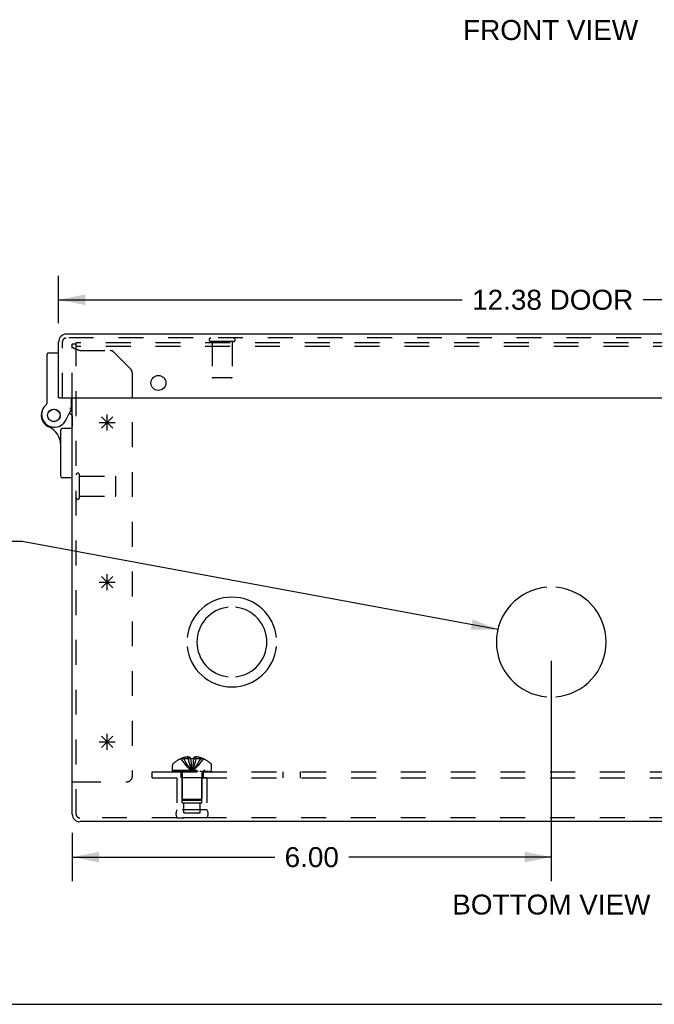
# Model space of a CAD drawing. Header units: inches. Extents: x 0 to 56.7, y 0 to 36.7.
# Tile 2 of 15: x 12.9 to 20.8, y 0 to 12.3. Entities that reach past the tile are written whole.
import ezdxf

# ---------------------------------------------------------------- set-up
doc = ezdxf.new("R2010")
doc.units = ezdxf.units.IN
doc.header["$LTSCALE"] = 3.116667
doc.header["$MEASUREMENT"] = 0
doc.linetypes.add('HIDDEN', pattern=[0.2, 0.1, -0.1])
doc.layers.get('0').update_dxf_attribs({"linetype": 'CONTINUOUS'})
for name, color, linetype in [('DEFAULT_2', 8, 'HIDDEN'), ('DIMENSIONS', 7, 'CONTINUOUS'), ('DOOR_ASSEMBLY', 7, 'CONTINUOUS'), ('OPEN', 7, 'CONTINUOUS'), ('SPOTWELDS', 7, 'CONTINUOUS'), ('SUBPANEL', 7, 'CONTINUOUS')]:
    doc.layers.add(name, color=color, linetype=linetype)
doc.styles.get("Standard").update_dxf_attribs({"font": 'arial.ttf'})
doc.dimstyles.new('DIMSTYLE_1', dxfattribs={"dimtxt": 0.25, "dimasz": 0.333333, "dimexe": 0.09, "dimexo": 0.07, "dimgap": 0.0375, "dimtad": 0, "dimtih": 1, "dimtoh": 1, "dimzin": 4, "dimdsep": 46, "dimtxsty": 'Standard', "dimblk": '_FILLED', "dimblk1": '_FILLED', "dimblk2": '_FILLED', "dimcen": 0.09, "dimadec": 3, "dimazin": 1, "dimtfac": 1, "dimtdec": 3, "dimtofl": 0, "dimtmove": 0, "dimatfit": 3, "dimldrblk": '_FILLED', "dimfxl": 0, "dimtolj": 1, "dimtzin": 4, "dimarcsym": 0})
doc.dimstyles.get("Standard").update_dxf_attribs({"dimtxt": 0.283333, "dimasz": 0.333333, "dimexe": 0.09, "dimexo": 0.07, "dimgap": 0.09, "dimtad": 0, "dimtih": 1, "dimtoh": 1, "dimdec": 3, "dimzin": 4, "dimdsep": 46, "dimtxsty": 'Standard', "dimblk": '_FILLED', "dimblk1": '_FILLED', "dimblk2": '_FILLED', "dimcen": 0.09, "dimadec": 3, "dimazin": 1, "dimtp": 0.001, "dimtm": 0.001, "dimtfac": 1, "dimtdec": 3, "dimtofl": 0, "dimtmove": 0, "dimatfit": 3, "dimldrblk": '_FILLED', "dimfxl": 0, "dimtolj": 1, "dimtzin": 4, "dimarcsym": 0})

# ---------------------------------------------------------------- blocks, each defined once
blk = doc.blocks.new('_FILLED')
at = {"color": 0, "linetype": 'ByBlock'}
blk.add_solid([(0, 0), (-1, 0.2), (-1, -0.2)], dxfattribs=at)
blk = doc.blocks.new('*D11')
at = {"layer": 'DIMENSIONS', "color": 2, "linetype": 'Continuous'}
for p, q in [((13.379, 8.533), (13.379, 9.126)), ((25.754, 8.533), (25.754, 9.126)), ((13.379, 8.826), (18.434, 8.826)), ((25.754, 8.826), (20.7, 8.826))]:
    blk.add_line(p, q, dxfattribs=at)
at = {"layer": 'DIMENSIONS', "color": 2, "linetype": 'Continuous', "xscale": 0.3333333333, "yscale": 0.3333333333, "zscale": 0.3333333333, "rotation": 180}
blk.add_blockref('_FILLED', (13.379, 8.826), dxfattribs=at)
at = {"layer": 'DIMENSIONS', "color": 2, "linetype": 'Continuous', "xscale": 0.3333333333, "yscale": 0.3333333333, "zscale": 0.3333333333}
blk.add_blockref('_FILLED', (25.754, 8.826), dxfattribs=at)
at = {"layer": 'DIMENSIONS', "color": 2, "linetype": 'Continuous', "insert": (19.567, 8.951), "char_height": 0.25, "width": 2.01673, "attachment_point": 2, "line_spacing_factor": 0.9}
blk.add_mtext('12.38 DOOR', dxfattribs=at)
blk = doc.blocks.new('*D17')
at = {"layer": 'DIMENSIONS', "color": 2, "linetype": 'Continuous'}
for p, q in [((19.549, 4.304), (19.549, 1.544)), ((13.549, 2.149), (13.549, 1.544)), ((13.549, 1.844), (16.085, 1.844)), ((19.549, 1.844), (17.014, 1.844))]:
    blk.add_line(p, q, dxfattribs=at)
at = {"layer": 'DIMENSIONS', "color": 2, "linetype": 'Continuous', "xscale": 0.3333333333, "yscale": 0.3333333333, "zscale": 0.3333333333, "rotation": 180}
blk.add_blockref('_FILLED', (13.549, 1.844), dxfattribs=at)
at = {"layer": 'DIMENSIONS', "color": 2, "linetype": 'Continuous', "xscale": 0.3333333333, "yscale": 0.3333333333, "zscale": 0.3333333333}
blk.add_blockref('_FILLED', (19.549, 1.844), dxfattribs=at)
at = {"layer": 'DIMENSIONS', "color": 2, "linetype": 'Continuous', "insert": (16.549, 1.969), "char_height": 0.25, "width": 0.67937, "attachment_point": 2, "line_spacing_factor": 0.9}
blk.add_mtext('6.00', dxfattribs=at)

msp = doc.modelspace()

# ---------------------------------------------------------------- linework, layer by layer
at = {"color": 3, "linetype": 'Continuous'}
for p, q in [((13.549, 2.382), (13.549, 7.597)), ((25.455, 2.288), (13.644, 2.288))]:
    msp.add_line(p, q, dxfattribs=at)
at = {"color": 7, "linetype": 'Continuous'}
for p, q in [((13.549, 2.788), (13.597, 2.788)), ((0, 0), (56.667, 0))]:
    msp.add_line(p, q, dxfattribs=at)
at = {"color": 3, "linetype": 'Continuous'}
msp.add_arc((13.644, 2.382), 0.0948, 180, 270, dxfattribs=at)
at = {"layer": 'DEFAULT_2', "color": 8, "linetype": 'HIDDEN'}
for p, q in [((13.549, 7.597), (13.549, 8.27)), ((13.597, 8.27), (13.549, 8.27)), ((13.597, 2.382), (13.597, 8.288)), ((25.501, 8.288), (13.597, 8.288)), ((13.55, 8.236), (13.55, 8.237)), ((13.55, 8.235), (13.55, 8.236)), ((13.551, 8.233), (13.551, 8.234)), ((13.556, 8.227), (13.556, 8.228)), ((25.501, 8.24), (13.597, 8.24)), ((13.599, 8.205), (13.597, 8.206)), ((13.621, 8.197), (13.617, 8.198)), ((13.625, 8.196), (13.621, 8.197)), ((13.629, 8.194), (13.625, 8.196)), ((13.636, 8.192), (13.629, 8.194)), ((13.644, 8.189), (13.636, 8.192)), ((13.644, 8.189), (14.025, 8.189)), ((14.282, 7.957), (14.067, 8.172)), ((14.299, 7.914), (14.299, 2.85)), ((13.64, 6.348), (13.64, 6.632)), ((13.64, 6.614), (14.087, 6.614)), ((14.097, 6.376), (14.097, 6.604)), ((13.64, 6.366), (14.087, 6.366)), ((14.945, 3.077), (14.945, 3.089)), ((15, 3.077), (15, 3.099)), ((15.031, 3.077), (15.031, 3.089)), ((15.067, 3.089), (15.067, 3.077)), ((15.099, 3.077), (15.099, 3.099)), ((15.154, 3.077), (15.154, 3.089)), ((14.803, 2.931), (14.803, 2.992)), ((14.909, 3.076), (14.909, 3.077)), ((14.91, 3.077), (14.909, 3.076)), ((15.031, 3.077), (14.91, 3.077)), ((15.031, 3.077), (15.031, 3.076)), ((15.031, 3.076), (15.037, 3.077)), ((15.065, 3.048), (15.062, 3.019)), ((15.067, 3.077), (15.065, 3.047)), ((15.067, 3.077), (15.067, 3.076)), ((15.189, 3.077), (15.067, 3.077)), ((15.19, 3.076), (15.189, 3.077)), ((15.19, 3.077), (15.19, 3.076)), ((15.295, 2.931), (15.295, 2.992)), ((14.803, 2.931), (15.295, 2.931)), ((14.804, 2.911), (14.804, 2.926)), ((14.804, 2.926), (15.295, 2.926)), ((14.804, 2.911), (15.295, 2.911)), ((14.812, 2.926), (14.812, 2.911)), ((14.829, 2.911), (14.829, 2.926)), ((14.851, 2.911), (14.851, 2.926)), ((14.856, 2.926), (14.856, 2.911)), ((14.862, 2.911), (14.862, 2.926)), ((14.882, 2.911), (14.882, 2.926)), ((14.891, 2.911), (14.891, 2.926)), ((14.909, 2.911), (14.909, 2.926)), ((14.925, 2.893), (14.925, 2.566)), ((14.933, 2.926), (14.933, 2.911)), ((14.944, 2.911), (14.944, 2.926)), ((14.979, 2.911), (14.979, 2.926)), ((14.983, 2.911), (14.983, 2.926)), ((15.046, 2.94), (15.049, 2.916)), ((15.046, 2.94), (15.049, 2.916)), ((15.116, 2.911), (15.116, 2.926)), ((15.12, 2.926), (15.12, 2.911)), ((15.155, 2.911), (15.155, 2.926)), ((15.166, 2.911), (15.166, 2.926)), ((15.173, 2.893), (15.173, 2.566)), ((15.19, 2.911), (15.19, 2.926)), ((15.208, 2.926), (15.208, 2.911)), ((15.217, 2.911), (15.217, 2.926)), ((15.237, 2.911), (15.237, 2.926)), ((15.243, 2.911), (15.243, 2.926)), ((15.248, 2.911), (15.248, 2.926)), ((15.27, 2.926), (15.27, 2.911)), ((15.287, 2.911), (15.287, 2.926)), ((15.295, 2.926), (15.295, 2.911)), ((13.597, 2.788), (14.237, 2.788)), ((14.861, 2.836), (14.861, 2.436)), ((15.237, 2.836), (14.861, 2.836)), ((14.924, 2.524), (14.924, 2.836)), ((15.174, 2.524), (15.174, 2.836)), ((15.237, 2.836), (15.237, 2.436)), ((14.924, 2.524), (15.174, 2.524)), ((14.935, 2.556), (14.925, 2.566)), ((15.173, 2.566), (14.925, 2.566)), ((14.935, 2.556), (15.163, 2.556)), ((14.948, 2.399), (14.948, 2.524)), ((15.151, 2.399), (15.151, 2.524)), ((15.163, 2.556), (15.173, 2.566)), ((15.237, 2.436), (14.861, 2.436)), ((14.948, 2.399), (15.151, 2.399)), ((25.455, 2.336), (13.644, 2.336)), ((15.237, 2.336), (14.861, 2.336)), ((14.861, 2.336), (14.949, 2.336)), ((15.237, 2.336), (15.149, 2.336))]:
    msp.add_line(p, q, dxfattribs=at)
for points in [[(13.55, 8.237), (13.55, 8.237), (13.55, 8.238), (13.549, 8.239), (13.549, 8.24)], [(13.551, 8.234), (13.551, 8.234), (13.55, 8.235)], [(13.556, 8.228), (13.555, 8.229), (13.554, 8.229), (13.553, 8.23), (13.553, 8.231), (13.552, 8.232), (13.552, 8.232), (13.551, 8.233)], [(13.594, 8.207), (13.592, 8.208), (13.59, 8.209), (13.589, 8.209), (13.587, 8.21), (13.585, 8.211), (13.584, 8.211), (13.582, 8.212), (13.58, 8.213), (13.579, 8.214), (13.577, 8.214), (13.576, 8.215), (13.574, 8.216), (13.573, 8.216), (13.571, 8.217), (13.57, 8.218), (13.569, 8.219), (13.568, 8.219), (13.566, 8.22), (13.565, 8.221), (13.564, 8.222), (13.563, 8.222), (13.562, 8.223), (13.561, 8.224), (13.56, 8.224), (13.559, 8.225), (13.558, 8.226), (13.557, 8.227), (13.556, 8.227)], [(13.597, 8.206), (13.596, 8.206), (13.594, 8.207)], [(13.617, 8.198), (13.613, 8.2), (13.611, 8.201), (13.609, 8.201), (13.607, 8.202), (13.605, 8.203), (13.603, 8.204), (13.601, 8.204), (13.599, 8.205)], [(15, 3.099), (14.995, 3.098), (14.99, 3.098), (14.984, 3.097), (14.979, 3.096), (14.974, 3.096), (14.968, 3.095), (14.963, 3.094), (14.957, 3.092), (14.951, 3.091), (14.945, 3.089)], [(15.031, 3.089), (15.027, 3.091), (15.023, 3.093), (15.019, 3.094), (15.015, 3.096), (15.012, 3.097), (15.008, 3.097), (15.004, 3.098), (15, 3.099)], [(15.099, 3.099), (15.095, 3.098), (15.091, 3.097), (15.087, 3.097), (15.083, 3.096), (15.08, 3.094), (15.076, 3.093), (15.072, 3.091), (15.067, 3.089)], [(15.154, 3.089), (15.148, 3.091), (15.142, 3.092), (15.136, 3.094), (15.131, 3.095), (15.125, 3.096), (15.12, 3.096), (15.115, 3.097), (15.109, 3.098), (15.104, 3.098), (15.099, 3.099)], [(14.909, 3.076), (14.929, 3.047), (14.95, 3.019), (14.973, 2.992), (14.997, 2.966), (15.022, 2.94), (15.049, 2.916)], [(14.945, 3.077), (14.96, 3.048), (14.975, 3.02), (14.992, 2.992), (15.01, 2.966), (15.029, 2.94), (15.049, 2.916)], [(15, 3.077), (15.007, 3.048), (15.014, 3.02), (15.022, 2.992), (15.031, 2.966), (15.04, 2.94), (15.049, 2.916)], [(15.031, 3.077), (15.034, 3.048), (15.037, 3.02), (15.04, 2.992), (15.043, 2.966), (15.046, 2.94)], [(15.031, 3.076), (15.034, 3.047), (15.037, 3.019), (15.04, 2.992), (15.043, 2.966)], [(15.067, 3.076), (15.061, 3.077), (15.055, 3.077), (15.049, 3.077), (15.043, 3.077), (15.037, 3.077)], [(15.099, 3.077), (15.092, 3.048), (15.085, 3.02), (15.077, 2.992), (15.068, 2.966), (15.059, 2.94), (15.049, 2.916)], [(15.154, 3.077), (15.139, 3.048), (15.124, 3.02), (15.107, 2.992), (15.089, 2.966), (15.07, 2.94), (15.049, 2.916)], [(15.19, 3.076), (15.17, 3.047), (15.149, 3.019), (15.126, 2.992), (15.102, 2.966), (15.077, 2.94), (15.049, 2.916)], [(15.062, 3.02), (15.059, 2.992), (15.056, 2.966), (15.053, 2.94), (15.049, 2.916)], [(15.059, 2.992), (15.056, 2.966), (15.053, 2.94), (15.049, 2.916)]]:
    msp.add_lwpolyline(points, dxfattribs=at)
for centre, radius, start, end in [((14.025, 8.129), 0.06, 45, 90), ((14.239, 7.914), 0.06, 0, 45), ((13.619, 6.632), 0.0215, 360, 180), ((14.087, 6.604), 0.01, 360, 90), ((13.619, 6.348), 0.0215, 180, 0), ((14.087, 6.376), 0.01, 270, 0), ((15.049, 2.748), 0.357, 107.0407, 113.0017), ((15.049, 2.748), 0.357, 66.9983, 72.9593), ((14.838, 2.992), 0.035, 130.9334, 180), ((15.049, 2.748), 0.357, 113.1727, 130.9334), ((15.049, 2.748), 0.357, 49.0666, 66.8273), ((15.26, 2.992), 0.035, 0, 49.0666), ((14.237, 2.85), 0.062, 270, 360), ((14.888, 2.893), 0.0372, 59.9503, 90), ((14.888, 2.893), 0.0372, 0, 27.5399), ((15.211, 2.893), 0.0372, 152.4601, 180), ((15.211, 2.893), 0.0372, 90, 120.0497), ((13.644, 2.382), 0.0468, 180, 270), ((14.948, 2.386), 0.1, 150.0508, 209.9492), ((15.151, 2.386), 0.1, 330.0508, 29.9492)]:
    msp.add_arc(centre, radius, start, end, dxfattribs=at)
at = {"layer": 'DOOR_ASSEMBLY', "color": 3, "linetype": 'Continuous'}
for p, q in [((25.66, 8.395), (13.474, 8.395)), ((13.379, 7.597), (13.379, 8.3)), ((13.394, 7.597), (25.739, 7.597))]:
    msp.add_line(p, q, dxfattribs=at)
at = {"layer": 'DOOR_ASSEMBLY', "color": 8, "linetype": 'HIDDEN'}
for p, q in [((13.427, 7.597), (13.427, 8.3)), ((25.66, 8.347), (13.474, 8.347)), ((15.569, 8.304), (15.285, 8.304)), ((15.303, 8.304), (15.303, 7.857)), ((15.551, 8.304), (15.551, 7.857)), ((15.541, 7.847), (15.313, 7.847)), ((13.549, 7.377), (13.549, 7.235))]:
    msp.add_line(p, q, dxfattribs=at)
at = {"layer": 'DOOR_ASSEMBLY', "color": 7, "linetype": 'Continuous'}
for p, q in [((13.255, 8.161), (13.379, 8.161)), ((13.235, 7.531), (13.235, 8.141)), ((13.394, 7.597), (13.379, 7.597)), ((13.539, 7.461), (13.539, 7.597)), ((13.47, 7.319), (13.539, 7.461)), ((13.515, 7.41), (13.549, 7.377)), ((13.549, 7.432), (13.525, 7.432)), ((13.405, 6.614), (13.405, 7.195)), ((13.549, 7.215), (13.425, 7.215)), ((13.549, 6.594), (13.425, 6.594))]:
    msp.add_line(p, q, dxfattribs=at)
for points in [[(13.526, 7.464), (13.523, 7.464), (13.519, 7.465)], [(13.539, 7.461), (13.539, 7.461), (13.526, 7.464)]]:
    msp.add_lwpolyline(points, dxfattribs=at)
at = {"layer": 'DOOR_ASSEMBLY', "color": 3, "linetype": 'Continuous'}
msp.add_circle((14.629, 7.784), 0.0938, dxfattribs=at)
at = {"layer": 'DOOR_ASSEMBLY', "color": 7, "linetype": 'Continuous'}
for radius in [0.079, 0.078]:
    msp.add_circle((13.319, 7.377), radius, dxfattribs=at)
at = {"layer": 'DOOR_ASSEMBLY', "color": 3, "linetype": 'Continuous'}
msp.add_arc((13.474, 8.3), 0.0948, 90, 180, dxfattribs=at)
at = {"layer": 'DOOR_ASSEMBLY', "color": 8, "linetype": 'HIDDEN'}
for centre, radius, start, end in [((13.474, 8.3), 0.0468, 90, 180), ((15.285, 8.325), 0.0215, 90, 270), ((15.569, 8.325), 0.0215, 270, 90), ((15.313, 7.857), 0.01, 180, 270), ((15.541, 7.857), 0.01, 270, 360)]:
    msp.add_arc(centre, radius, start, end, dxfattribs=at)
at = {"layer": 'DOOR_ASSEMBLY', "color": 7, "linetype": 'Continuous'}
for centre, radius, start, end in [((13.255, 8.141), 0.02, 90, 180), ((13.215, 7.531), 0.02, 308.2106, 360), ((13.319, 7.377), 0.158, 158.6874, 246.1735), ((13.326, 7.389), 0.16, 128.2106, 333.852), ((13.155, 7.004), 0.25, 0, 66.1735), ((13.425, 7.195), 0.02, 90, 180), ((13.425, 6.614), 0.02, 180, 270)]:
    msp.add_arc(centre, radius, start, end, dxfattribs=at)
at = {"layer": 'OPEN', "color": 40, "linetype": 'Continuous'}
for centre, radius, start, end in [((19.549, 4.538), 0.688, 94.5886, 265.4114), ((19.549, 4.538), 0.688, 274.5886, 85.4114), ((15.549, 4.538), 0.562, 5.6112, 174.3888), ((15.549, 4.538), 0.438, 95.9037, 264.0963), ((15.549, 4.538), 0.438, 275.9037, 84.0963), ((15.549, 4.538), 0.562, 185.6112, 354.3888)]:
    msp.add_arc(centre, radius, start, end, dxfattribs=at)
at = {"layer": 'SPOTWELDS', "color": 40, "linetype": 'Continuous'}
for p, q in [((13.887, 7.288), (14.087, 7.288)), ((13.916, 7.217), (14.058, 7.358)), ((13.916, 7.358), (14.058, 7.217)), ((13.987, 7.188), (13.987, 7.388)), ((13.916, 5.217), (14.058, 5.358)), ((13.916, 5.358), (14.058, 5.217)), ((13.987, 5.188), (13.987, 5.388)), ((13.887, 5.288), (14.087, 5.288)), ((13.916, 3.358), (14.058, 3.217)), ((13.916, 3.217), (14.058, 3.358)), ((13.987, 3.188), (13.987, 3.388)), ((13.887, 3.288), (14.087, 3.288))]:
    msp.add_line(p, q, dxfattribs=at)
at = {"layer": 'SUBPANEL', "color": 8, "linetype": 'HIDDEN'}
for p, q in [((14.549, 2.836), (14.549, 2.911)), ((14.549, 2.911), (24.549, 2.911)), ((14.909, 2.911), (14.909, 2.836)), ((15.19, 2.911), (15.19, 2.836)), ((16.19, 2.836), (16.19, 2.911)), ((16.408, 2.836), (16.408, 2.911)), ((14.549, 2.836), (24.549, 2.836))]:
    msp.add_line(p, q, dxfattribs=at)

# ---------------------------------------------------------------- texts
at = {"layer": 'DIMENSIONS', "color": 2, "linetype": 'Continuous', "char_height": 0.25, "attachment_point": 2, "line_spacing_factor": 0.9}
for s, insert, width in [('FRONT VIEW', (19.541, 12.33), 2.18773), ('BOTTOM VIEW', (19.55, 1.375), 2.4777)]:
    msp.add_mtext(s, dxfattribs=dict(at, insert=insert, width=width))

# ---------------------------------------------------------------- dimensions: what is measured, and where the dimension line sits
at = {"layer": 'DIMENSIONS', "color": 2, "linetype": 'Continuous'}
dim = msp.add_linear_dim(base=(25.754466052, 8.825764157), p1=(13.379466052, 9.195764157), p2=(25.754466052, 9.195764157), text='<> DOOR', dimstyle='DIMSTYLE_1', dxfattribs=at)
dim.commit()
dim.dimension.update_dxf_attribs({"geometry": '*D11', "text_midpoint": (19.566966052, 8.825764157), "dimtype": 160})
dim = msp.add_linear_dim(base=(19.549, 1.844), p1=(13.549, 2.219), p2=(19.549, 4.374), dimstyle='DIMSTYLE_1', dxfattribs=at)
dim.commit()
dim.dimension.update_dxf_attribs({"geometry": '*D17', "text_midpoint": (16.548, 1.842), "dimtype": 160})

# ---------------------------------------------------------------- leaders
at = {"layer": 'DIMENSIONS', "color": 2, "linetype": 'Continuous', "annotation_type": 0, "has_hookline": 1, "hookline_direction": 1}
for points, text_width in [([(24.019, 4.847), (26.05, 6.186), (26.352, 6.186)], 7.225), ([(18.88, 4.696), (12.922, 5.799), (12.672, 5.799)], 5.292)]:
    msp.add_leader(points, dimstyle='Standard', override={"dimtad": 0}, dxfattribs=dict(at, text_width=text_width))

doc.saveas('drawing.dxf')
